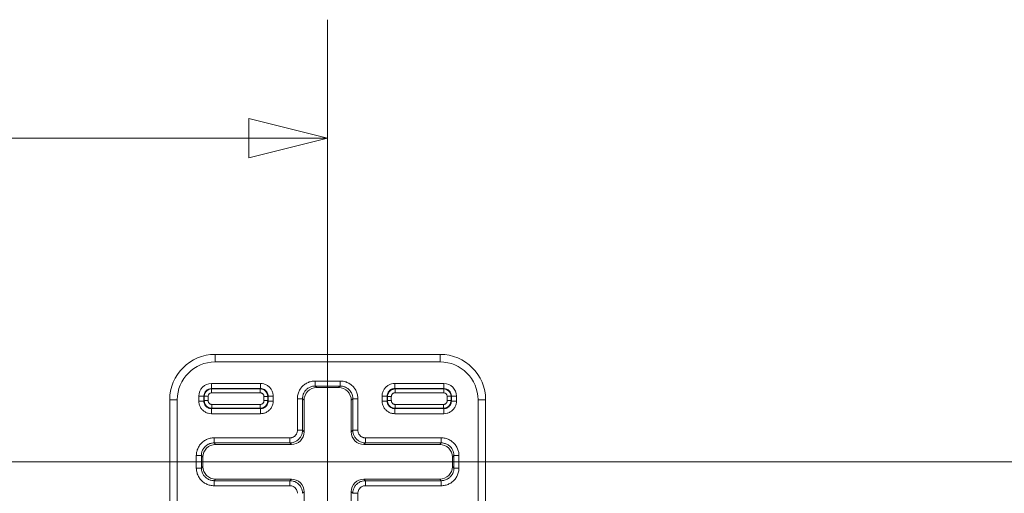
# Model space of a CAD drawing. Header units: inches. Extents: x 0.3 to 84.8, y 1.5 to 53.5.
# Tile 96 of 107: x 73.5 to 77.4, y 32.2 to 34.1. Entities that reach past the tile are written whole.
import ezdxf

# ---------------------------------------------------------------- set-up
doc = ezdxf.new("R2010")
doc.units = ezdxf.units.IN
doc.header["$LTSCALE"] = 2.5
doc.header["$MEASUREMENT"] = 0
for name, color, linetype, lineweight in [('Dimension (ANSI)', 7, 'Continuous', 9), ('Visible (ANSI)', 7, 'Continuous', 18), ('Visible Narrow (ANSI)', 7, 'Continuous', 5)]:
    doc.layers.add(name, color=color, linetype=linetype, lineweight=lineweight)
doc.styles.add('Note Text (ANSI)', font='arial.ttf')
doc.dimstyles.new('.XX', dxfattribs={"dimscale": 2.5, "dimtxt": 0.095, "dimasz": 0.125, "dimexe": 0.1875, "dimexo": 0.0625, "dimgap": 0.0625, "dimtad": 0, "dimtih": 1, "dimtoh": 1, "dimrnd": 1e-08, "dimzin": 0, "dimdsep": 46, "dimtxsty": 'Note Text (ANSI)', "dimblk": 'Filled-1', "dimcen": 0.09, "dimdle": 0.45, "dimclrd": 256, "dimclre": 256, "dimclrt": 256, "dimadec": 0, "dimazin": 1, "dimtfac": 1.263158, "dimtofl": 0, "dimtmove": 0, "dimatfit": 3, "dimfxl": 1, "dimtolj": 1, "dimtzin": 4, "dimlwd": -1, "dimlwe": -1, "dimarcsym": 0})

# ---------------------------------------------------------------- blocks, each defined once
blk = doc.blocks.new('Filled-1')
at = {"color": 0}
for p, q in [((0, 0), (-1, 0.25)), ((-1, 0.25), (-1, -0.25)), ((-1, 0), (0, 0)), ((-1, -0.25), (0, 0))]:
    blk.add_line(p, q, dxfattribs=at)
at = {"color": 0, "flags": 128}
blk.add_lwpolyline([(-1, -0.25), (0, 0), (-1, 0.25), (-1, -0.25)], dxfattribs=at)
at = {"color": 0}
blk.add_solid([(-1, -0.25), (0, 0), (-1, 0.25), (-1, -0.25)], dxfattribs=at)
blk = doc.blocks.new('*D52')
at = {"layer": 'Defpoints', "color": 0, "transparency": 16777216}
for p in [(74.7319, 33.6459), (69.1069, 20.0209), (74.7319, 20.0209)]:
    blk.add_point(p, dxfattribs=at)
at = {"layer": 'Dimension (ANSI)', "transparency": 16777216}
for p, q in [((69.1069, 20.1772), (69.1069, 34.1147)), ((74.7319, 20.1772), (74.7319, 34.1147)), ((69.4194, 33.6459), (71.4547, 33.6459)), ((74.4194, 33.6459), (72.3841, 33.6459))]:
    blk.add_line(p, q, dxfattribs=at)
at = {"layer": 'Dimension (ANSI)', "transparency": 16777216, "xscale": 0.3125, "yscale": 0.3125, "zscale": 0.3125, "rotation": 180}
blk.add_blockref('Filled-1', (69.1069, 33.6459), dxfattribs=at)
at = {"layer": 'Dimension (ANSI)', "transparency": 16777216, "xscale": 0.3125, "yscale": 0.3125, "zscale": 0.3125}
blk.add_blockref('Filled-1', (74.7319, 33.6459), dxfattribs=at)
at = {"layer": 'Dimension (ANSI)', "transparency": 16777216, "insert": (71.611, 33.7672), "char_height": 0.2375, "attachment_point": 1, "style": 'Note Text (ANSI)'}
blk.add_mtext('\\A1;5.63', dxfattribs=at)
blk = doc.blocks.new('*D53')
at = {"layer": 'Defpoints', "color": 0, "transparency": 16777216}
for p in [(68.6073, 32.3656), (68.6073, 20.3406), (80.6698, 20.3406)]:
    blk.add_point(p, dxfattribs=at)
at = {"layer": 'Dimension (ANSI)', "transparency": 16777216}
for p, q in [((68.7635, 32.3656), (81.1385, 32.3656)), ((80.6698, 32.0531), (80.6698, 28.0394)), ((80.6698, 20.6531), (80.6698, 27.4842)), ((68.7635, 20.3406), (81.1385, 20.3406))]:
    blk.add_line(p, q, dxfattribs=at)
at = {"layer": 'Dimension (ANSI)', "transparency": 16777216, "xscale": 0.3125, "yscale": 0.3125, "zscale": 0.3125}
for p, rotation in [((80.6698, 32.3656), 90), ((80.6698, 20.3406), 270)]:
    blk.add_blockref('Filled-1', p, dxfattribs=dict(at, rotation=rotation))
at = {"layer": 'Dimension (ANSI)', "transparency": 16777216, "insert": (80.2802, 27.8831), "char_height": 0.2375, "attachment_point": 1, "style": 'Note Text (ANSI)'}
blk.add_mtext('\\A1;12.03', dxfattribs=at)

msp = doc.modelspace()

# ---------------------------------------------------------------- linework, layer by layer
at = {"layer": 'Visible (ANSI)'}
for p, q in [((75.1769, 32.7906), (74.2869, 32.7906)), ((74.6885, 32.659), (74.7754, 32.659)), ((74.1069, 32.6106), (74.1069, 29.7206)), ((75.3569, 29.7206), (75.3569, 32.6106)), ((74.6385, 32.484), (74.6385, 32.609)), ((74.8254, 32.609), (74.8254, 32.484)), ((74.2885, 32.434), (74.5885, 32.434)), ((74.8754, 32.434), (75.1754, 32.434)), ((74.2385, 32.3471), (74.2385, 32.384)), ((75.2254, 32.384), (75.2254, 32.3471)), ((74.5885, 32.2971), (74.2885, 32.2971)), ((75.1754, 32.2971), (74.8754, 32.2971)), ((74.6385, 31.7221), (74.6385, 32.2471)), ((74.8254, 32.2471), (74.8254, 31.7221))]:
    msp.add_line(p, q, dxfattribs=at)
for centre, start, end in [((74.2869, 32.6106), 90, 180), ((75.1769, 32.6106), 0, 90)]:
    msp.add_arc(centre, 0.18, start, end, dxfattribs=at)
for centre, major_axis in [((74.6885, 32.609), (-0.0354, 0.0354)), ((74.7754, 32.609), (0.0354, 0.0354)), ((74.5885, 32.484), (0.0354, -0.0354)), ((74.8754, 32.484), (-0.0354, -0.0354)), ((74.2885, 32.384), (-0.0354, 0.0354)), ((75.1754, 32.384), (0.0354, 0.0354)), ((74.2885, 32.3471), (-0.0354, -0.0354)), ((75.1754, 32.3471), (0.0354, -0.0354)), ((74.5885, 32.2471), (0.0354, 0.0354)), ((74.8754, 32.2471), (-0.0354, 0.0354))]:
    msp.add_ellipse(centre, major_axis=major_axis, ratio=0.999695, start_param=5.497939, end_param=7.068431, dxfattribs=at)
at = {"layer": 'Visible Narrow (ANSI)'}
for p, q in [((74.2869, 32.7906), (74.2869, 32.7606)), ((75.1769, 32.7906), (75.1769, 32.7606)), ((75.1769, 32.7606), (74.2869, 32.7606)), ((74.2719, 32.6752), (74.4666, 32.6752)), ((74.2719, 32.6552), (74.2719, 32.6752)), ((74.2719, 32.6552), (74.4666, 32.6552)), ((74.2719, 32.6552), (74.2719, 32.6536)), ((74.2719, 32.6536), (74.465, 32.6536)), ((74.2719, 32.6386), (74.2719, 32.6536)), ((74.4666, 32.6552), (74.465, 32.6536)), ((74.465, 32.6386), (74.465, 32.6536)), ((74.4666, 32.6552), (74.4666, 32.6752)), ((74.6823, 32.6852), (74.7816, 32.6852)), ((74.6823, 32.6652), (74.6823, 32.6852)), ((74.6823, 32.6652), (74.7816, 32.6652)), ((74.6885, 32.659), (74.6823, 32.6652)), ((74.7754, 32.659), (74.7816, 32.6652)), ((74.7816, 32.6652), (74.7816, 32.6852)), ((74.9973, 32.6752), (75.1919, 32.6752)), ((74.9973, 32.6552), (74.9973, 32.6752)), ((74.9973, 32.6552), (75.1919, 32.6552)), ((74.9988, 32.6536), (74.9973, 32.6552)), ((75.1919, 32.6536), (74.9988, 32.6536)), ((74.9988, 32.6536), (74.9988, 32.6386)), ((75.1919, 32.6552), (75.1919, 32.6752)), ((75.1919, 32.6536), (75.1919, 32.6552)), ((75.1919, 32.6536), (75.1919, 32.6386)), ((74.1069, 32.6106), (74.1369, 32.6106)), ((74.1369, 32.6106), (74.1369, 29.7206)), ((74.2223, 32.6059), (74.2223, 32.6256)), ((74.2423, 32.6256), (74.2223, 32.6256)), ((74.2423, 32.6059), (74.2423, 32.6256)), ((74.2423, 32.6256), (74.2439, 32.6256)), ((74.2439, 32.6075), (74.2439, 32.6256)), ((74.2589, 32.6256), (74.2439, 32.6256)), ((74.2589, 32.6075), (74.2589, 32.6256)), ((74.2719, 32.6386), (74.465, 32.6386)), ((74.48, 32.6236), (74.48, 32.6075)), ((74.48, 32.6236), (74.495, 32.6236)), ((74.4966, 32.6252), (74.495, 32.6236)), ((74.495, 32.6236), (74.495, 32.6075)), ((74.4966, 32.6252), (74.5166, 32.6252)), ((74.4966, 32.6252), (74.4966, 32.6059)), ((74.5166, 32.6252), (74.5166, 32.6059)), ((74.6123, 32.4902), (74.6123, 32.6152)), ((74.6323, 32.6152), (74.6123, 32.6152)), ((74.6323, 32.4902), (74.6323, 32.6152)), ((74.6385, 32.609), (74.6323, 32.6152)), ((74.8254, 32.609), (74.8316, 32.6152)), ((74.8316, 32.6152), (74.8516, 32.6152)), ((74.8316, 32.6152), (74.8316, 32.4902)), ((74.8516, 32.6152), (74.8516, 32.4902)), ((74.9473, 32.6059), (74.9473, 32.6252)), ((74.9673, 32.6252), (74.9473, 32.6252)), ((74.9673, 32.6059), (74.9673, 32.6252)), ((74.9689, 32.6236), (74.9673, 32.6252)), ((74.9689, 32.6236), (74.9689, 32.6075)), ((74.9689, 32.6236), (74.9839, 32.6236)), ((74.9839, 32.6236), (74.9839, 32.6075)), ((75.1919, 32.6386), (74.9988, 32.6386)), ((75.22, 32.6256), (75.205, 32.6256)), ((75.205, 32.6075), (75.205, 32.6256)), ((75.22, 32.6256), (75.2216, 32.6256)), ((75.22, 32.6075), (75.22, 32.6256)), ((75.2216, 32.6256), (75.2416, 32.6256)), ((75.2216, 32.6256), (75.2216, 32.6059)), ((75.2416, 32.6256), (75.2416, 32.6059)), ((75.3269, 29.7206), (75.3269, 32.6106)), ((75.3569, 32.6106), (75.3269, 32.6106)), ((74.2423, 32.6059), (74.2223, 32.6059)), ((74.2423, 32.6059), (74.2439, 32.6075)), ((74.2589, 32.6075), (74.2439, 32.6075)), ((74.2723, 32.5759), (74.2738, 32.5775)), ((74.4666, 32.5759), (74.2723, 32.5759)), ((74.2723, 32.5759), (74.2723, 32.5559)), ((74.465, 32.5925), (74.2738, 32.5925)), ((74.2738, 32.5925), (74.2738, 32.5775)), ((74.465, 32.5775), (74.2738, 32.5775)), ((74.465, 32.5925), (74.465, 32.5775)), ((74.4666, 32.5759), (74.465, 32.5775)), ((74.4666, 32.5759), (74.4666, 32.5559)), ((74.48, 32.6075), (74.495, 32.6075)), ((74.4966, 32.6059), (74.495, 32.6075)), ((74.4966, 32.6059), (74.5166, 32.6059)), ((74.9673, 32.6059), (74.9473, 32.6059)), ((74.9689, 32.6075), (74.9673, 32.6059)), ((74.9689, 32.6075), (74.9839, 32.6075)), ((74.9988, 32.5775), (74.9973, 32.5759)), ((75.1916, 32.5759), (74.9973, 32.5759)), ((74.9973, 32.5759), (74.9973, 32.5559)), ((74.9988, 32.5775), (74.9988, 32.5925)), ((74.9988, 32.5925), (75.19, 32.5925)), ((74.9988, 32.5775), (75.19, 32.5775)), ((75.19, 32.5775), (75.19, 32.5925)), ((75.19, 32.5775), (75.1916, 32.5759)), ((75.1916, 32.5759), (75.1916, 32.5559)), ((75.22, 32.6075), (75.205, 32.6075)), ((75.22, 32.6075), (75.2216, 32.6059)), ((75.2216, 32.6059), (75.2416, 32.6059)), ((74.4666, 32.5559), (74.2723, 32.5559)), ((75.1916, 32.5559), (74.9973, 32.5559)), ((74.2823, 32.4602), (74.5823, 32.4602)), ((74.2823, 32.4402), (74.2823, 32.4602)), ((74.5823, 32.4402), (74.5823, 32.4602)), ((74.6323, 32.4902), (74.6123, 32.4902)), ((74.6323, 32.4902), (74.6385, 32.484)), ((74.8254, 32.484), (74.8316, 32.4902)), ((74.8316, 32.4902), (74.8516, 32.4902)), ((74.8816, 32.4602), (75.1816, 32.4602)), ((74.8816, 32.4402), (74.8816, 32.4602)), ((75.1816, 32.4402), (75.1816, 32.4602)), ((74.2823, 32.4402), (74.5823, 32.4402)), ((74.2885, 32.434), (74.2823, 32.4402)), ((74.5823, 32.4402), (74.5885, 32.434)), ((74.8754, 32.434), (74.8816, 32.4402)), ((74.8816, 32.4402), (75.1816, 32.4402)), ((75.1754, 32.434), (75.1816, 32.4402)), ((74.2123, 32.3409), (74.2123, 32.3902)), ((74.2323, 32.3902), (74.2123, 32.3902)), ((74.2323, 32.3409), (74.2323, 32.3902)), ((74.2385, 32.384), (74.2323, 32.3902)), ((75.2254, 32.384), (75.2316, 32.3902)), ((75.2316, 32.3902), (75.2516, 32.3902)), ((75.2316, 32.3902), (75.2316, 32.3409)), ((75.2516, 32.3902), (75.2516, 32.3409)), ((74.2323, 32.3409), (74.2123, 32.3409)), ((74.2385, 32.3471), (74.2323, 32.3409)), ((75.2254, 32.3471), (75.2316, 32.3409)), ((75.2316, 32.3409), (75.2516, 32.3409)), ((74.2885, 32.2971), (74.2823, 32.2909)), ((74.5823, 32.2909), (74.2823, 32.2909)), ((74.2823, 32.2909), (74.2823, 32.2709)), ((74.5823, 32.2709), (74.2823, 32.2709)), ((74.5885, 32.2971), (74.5823, 32.2909)), ((74.5823, 32.2909), (74.5823, 32.2709)), ((74.8816, 32.2909), (74.8754, 32.2971)), ((74.8816, 32.2909), (74.8816, 32.2709)), ((75.1816, 32.2909), (74.8816, 32.2909)), ((75.1816, 32.2709), (74.8816, 32.2709)), ((75.1754, 32.2971), (75.1816, 32.2909)), ((75.1816, 32.2909), (75.1816, 32.2709)), ((74.6385, 32.2471), (74.6323, 32.2409)), ((74.8316, 32.2409), (74.8254, 32.2471)), ((74.8316, 32.2409), (74.8516, 32.2409)), ((74.8516, 32.2409), (74.8516, 31.7159))]:
    msp.add_line(p, q, dxfattribs=at)
for centre, radius, start, end in [((74.2869, 32.6106), 0.15, 90, 180), ((75.1769, 32.6106), 0.15, 0, 90), ((74.2719, 32.6256), 0.0497, 90, 180), ((74.2719, 32.6256), 0.0297, 90, 180), ((74.2719, 32.6256), 0.0281, 90, 180), ((75.1919, 32.6256), 0.0497, 0, 90), ((75.1919, 32.6256), 0.0297, 0, 90), ((75.1919, 32.6256), 0.0281, 360, 90), ((74.2719, 32.6256), 0.0131, 90, 180), ((75.1919, 32.6256), 0.0131, 360, 90)]:
    msp.add_arc(centre, radius, start, end, dxfattribs=at)
for centre, major_axis in [((74.465, 32.6236), (0.0212, -0.0212)), ((74.2739, 32.6075), (-0.0212, 0.0212)), ((74.465, 32.6075), (-0.0212, -0.0212))]:
    msp.add_ellipse(centre, major_axis=major_axis, ratio=0.999924, start_param=0.785497, end_param=2.356096, dxfattribs=at)
for points in [[(74.4666, 32.6752), (74.471, 32.6752), (74.4796, 32.6741), (74.4919, 32.669), (74.5023, 32.661), (74.5104, 32.6505), (74.5154, 32.6383), (74.5166, 32.6297), (74.5166, 32.6252)], [(74.4666, 32.6552), (74.4692, 32.6552), (74.4744, 32.6545), (74.4818, 32.6515), (74.488, 32.6467), (74.4929, 32.6404), (74.4959, 32.6331), (74.4966, 32.6278), (74.4966, 32.6252)], [(74.6123, 32.6152), (74.6123, 32.6205), (74.6134, 32.6308), (74.6187, 32.6459), (74.6271, 32.6592), (74.6383, 32.6704), (74.6517, 32.6788), (74.6668, 32.6841), (74.677, 32.6852), (74.6823, 32.6852)], [(74.7816, 32.6852), (74.7869, 32.6852), (74.7972, 32.6841), (74.8122, 32.6788), (74.8256, 32.6704), (74.8368, 32.6592), (74.8452, 32.6458), (74.8504, 32.6307), (74.8516, 32.6205), (74.8516, 32.6152)], [(74.9473, 32.6252), (74.9473, 32.6297), (74.9484, 32.6383), (74.9535, 32.6506), (74.9616, 32.661), (74.972, 32.669), (74.9843, 32.6741), (74.9928, 32.6752), (74.9973, 32.6752)], [(74.9988, 32.6536), (74.9957, 32.6536), (74.9894, 32.6526), (74.9809, 32.6483), (74.9742, 32.6416), (74.9699, 32.6331), (74.9689, 32.6268), (74.9689, 32.6236)], [(74.2723, 32.5559), (74.2678, 32.5559), (74.2593, 32.557), (74.247, 32.5621), (74.2365, 32.5701), (74.2285, 32.5806), (74.2234, 32.5928), (74.2223, 32.6014), (74.2223, 32.6059)], [(74.2723, 32.5759), (74.2696, 32.5759), (74.2644, 32.5766), (74.2571, 32.5796), (74.2508, 32.5844), (74.246, 32.5907), (74.243, 32.598), (74.2423, 32.6033), (74.2423, 32.6059)], [(74.5166, 32.6059), (74.5166, 32.6015), (74.5154, 32.5929), (74.5104, 32.5806), (74.5024, 32.5702), (74.4919, 32.5621), (74.4797, 32.5571), (74.4711, 32.5559), (74.4666, 32.5559)], [(74.4966, 32.6059), (74.4966, 32.6033), (74.4959, 32.598), (74.4929, 32.5907), (74.488, 32.5844), (74.4818, 32.5796), (74.4745, 32.5766), (74.4692, 32.5759), (74.4666, 32.5759)], [(74.9973, 32.5559), (74.9928, 32.5559), (74.9842, 32.5571), (74.9719, 32.5621), (74.9615, 32.5702), (74.9535, 32.5806), (74.9484, 32.5929), (74.9473, 32.6015), (74.9473, 32.6059)], [(74.9689, 32.6075), (74.9689, 32.6043), (74.9699, 32.5981), (74.9742, 32.5896), (74.9809, 32.5828), (74.9894, 32.5785), (74.9957, 32.5775), (74.9988, 32.5775)], [(75.19, 32.5775), (75.1932, 32.5775), (75.1994, 32.5785), (75.2079, 32.5828), (75.2147, 32.5896), (75.219, 32.5981), (75.22, 32.6043), (75.22, 32.6075)], [(75.2416, 32.6059), (75.2416, 32.6014), (75.2404, 32.5928), (75.2354, 32.5806), (75.2273, 32.5701), (75.2169, 32.5621), (75.2046, 32.557), (75.196, 32.5559), (75.1916, 32.5559)], [(74.2123, 32.3902), (74.2123, 32.3955), (74.2134, 32.4058), (74.2187, 32.4209), (74.2271, 32.4342), (74.2383, 32.4454), (74.2517, 32.4538), (74.2668, 32.4591), (74.277, 32.4602), (74.2823, 32.4602)], [(74.5823, 32.4402), (74.5866, 32.4402), (74.5954, 32.4414), (74.6076, 32.4464), (74.618, 32.4545), (74.6261, 32.4649), (74.6311, 32.4771), (74.6323, 32.4858), (74.6323, 32.4902)], [(74.8316, 32.4902), (74.8316, 32.4858), (74.8327, 32.4771), (74.8378, 32.4649), (74.8458, 32.4545), (74.8563, 32.4464), (74.8685, 32.4414), (74.8772, 32.4402), (74.8816, 32.4402)], [(75.1816, 32.4602), (75.1869, 32.4602), (75.1972, 32.4591), (75.2122, 32.4538), (75.2256, 32.4454), (75.2368, 32.4342), (75.2452, 32.4208), (75.2504, 32.4057), (75.2516, 32.3955), (75.2516, 32.3902)], [(74.2823, 32.2709), (74.277, 32.2709), (74.2667, 32.2721), (74.2516, 32.2773), (74.2383, 32.2857), (74.2271, 32.2969), (74.2187, 32.3103), (74.2134, 32.3254), (74.2123, 32.3356), (74.2123, 32.3409)], [(75.2516, 32.3409), (75.2516, 32.3356), (75.2504, 32.3253), (75.2452, 32.3103), (75.2368, 32.2969), (75.2256, 32.2857), (75.2122, 32.2773), (75.1971, 32.272), (75.1868, 32.2709), (75.1816, 32.2709)], [(74.6323, 32.2409), (74.6323, 32.2453), (74.6311, 32.254), (74.6261, 32.2662), (74.618, 32.2767), (74.6076, 32.2847), (74.5954, 32.2898), (74.5866, 32.2909), (74.5823, 32.2909)], [(74.8816, 32.2909), (74.8772, 32.2909), (74.8685, 32.2898), (74.8563, 32.2847), (74.8458, 32.2767), (74.8378, 32.2662), (74.8327, 32.254), (74.8316, 32.2453), (74.8316, 32.2409)]]:
    msp.add_open_spline(points, degree=3, dxfattribs=at)
for points, knots in [([(74.6323, 32.6152), (74.6323, 32.617), (74.6324, 32.6188), (74.6328, 32.6231), (74.6333, 32.6257), (74.6344, 32.6299), (74.635, 32.6316), (74.6366, 32.6357), (74.6377, 32.638), (74.6399, 32.6418), (74.6409, 32.6433), (74.6434, 32.6468), (74.6451, 32.6488), (74.6482, 32.6519), (74.6495, 32.6531), (74.6529, 32.6558), (74.6551, 32.6572), (74.6588, 32.6594), (74.6605, 32.6602), (74.6645, 32.662), (74.6669, 32.6629), (74.6711, 32.664), (74.6729, 32.6644), (74.6772, 32.665), (74.6797, 32.6652), (74.6823, 32.6652)], [0, 0, 0, 0, 0.067956, 0.067956, 0.166667, 0.166667, 0.235231, 0.235231, 0.333333, 0.333333, 0.401886, 0.401886, 0.5, 0.5, 0.568958, 0.568958, 0.666667, 0.666667, 0.735608, 0.735608, 0.833333, 0.833333, 0.902815, 0.902815, 1, 1, 1, 1]), ([(74.7816, 32.6652), (74.7834, 32.6652), (74.7851, 32.6651), (74.7895, 32.6647), (74.792, 32.6642), (74.7963, 32.6631), (74.798, 32.6625), (74.802, 32.6609), (74.8044, 32.6598), (74.8082, 32.6576), (74.8097, 32.6566), (74.8132, 32.6541), (74.8151, 32.6524), (74.8182, 32.6493), (74.8194, 32.648), (74.8222, 32.6446), (74.8236, 32.6424), (74.8258, 32.6387), (74.8266, 32.637), (74.8284, 32.633), (74.8292, 32.6306), (74.8304, 32.6264), (74.8307, 32.6246), (74.8314, 32.6203), (74.8316, 32.6178), (74.8316, 32.6152)], [0, 0, 0, 0, 0.067956, 0.067956, 0.166667, 0.166667, 0.235231, 0.235231, 0.333333, 0.333333, 0.401886, 0.401886, 0.5, 0.5, 0.568958, 0.568958, 0.666667, 0.666667, 0.735608, 0.735608, 0.833333, 0.833333, 0.902815, 0.902815, 1, 1, 1, 1]), ([(74.9673, 32.6252), (74.9673, 32.6255), (74.9673, 32.6258), (74.9674, 32.6285), (74.9677, 32.6308), (74.9684, 32.6335), (74.9686, 32.6341), (74.9694, 32.6366), (74.9703, 32.6384), (74.9717, 32.6409), (74.9721, 32.6416), (74.9736, 32.6438), (74.9748, 32.6452), (74.9768, 32.6472), (74.9776, 32.6479), (74.9796, 32.6495), (74.9809, 32.6504), (74.9834, 32.6519), (74.9846, 32.6524), (74.987, 32.6534), (74.9883, 32.6539), (74.991, 32.6546), (74.9926, 32.6549), (74.9952, 32.6552), (74.9962, 32.6552), (74.9973, 32.6552)], [0, 0, 0, 0, 0.019513, 0.019513, 0.166667, 0.166667, 0.202349, 0.202349, 0.333333, 0.333333, 0.385048, 0.385048, 0.5, 0.5, 0.56788, 0.56788, 0.666667, 0.666667, 0.750401, 0.750401, 0.833333, 0.833333, 0.933539, 0.933539, 1, 1, 1, 1]), ([(74.465, 32.6386), (74.4657, 32.6386), (74.4664, 32.6386), (74.4679, 32.6384), (74.4687, 32.6382), (74.4703, 32.6377), (74.4711, 32.6374), (74.4725, 32.6366), (74.4732, 32.6362), (74.4746, 32.6352), (74.4753, 32.6346), (74.4764, 32.6334), (74.4768, 32.6329), (74.4778, 32.6315), (74.4784, 32.6305), (74.479, 32.6291), (74.4792, 32.6287), (74.4797, 32.627), (74.4799, 32.6259), (74.48, 32.6243), (74.48, 32.624), (74.48, 32.6236)], [0.0000001, 0.0000001, 0.0000001, 0.0000001, 0.0926788, 0.0926788, 0.2000001, 0.2000001, 0.3105238, 0.3105238, 0.4000001, 0.4000001, 0.5257881, 0.5257881, 0.6000001, 0.6000001, 0.7409586, 0.7409586, 0.8, 0.8, 0.9581218, 0.9581218, 1, 1, 1, 1]), ([(74.9988, 32.6386), (74.9982, 32.6386), (74.9975, 32.6386), (74.996, 32.6384), (74.9951, 32.6382), (74.9936, 32.6377), (74.9929, 32.6374), (74.9915, 32.6367), (74.9907, 32.6363), (74.9894, 32.6353), (74.9889, 32.6349), (74.9877, 32.6338), (74.9872, 32.6331), (74.9863, 32.6318), (74.9858, 32.6311), (74.9851, 32.6297), (74.9848, 32.629), (74.9843, 32.6275), (74.9841, 32.6267), (74.9839, 32.6251), (74.9839, 32.6244), (74.9839, 32.6236)], [0.0000001, 0.0000001, 0.0000001, 0.0000001, 0.0841011, 0.0841011, 0.2000001, 0.2000001, 0.2906397, 0.2906397, 0.4000001, 0.4000001, 0.4949559, 0.4949559, 0.6000001, 0.6000001, 0.6992843, 0.6992843, 0.8, 0.8, 0.905784, 0.905784, 1, 1, 1, 1]), ([(74.2738, 32.5925), (74.2731, 32.5925), (74.2724, 32.5925), (74.2709, 32.5927), (74.2701, 32.5929), (74.2685, 32.5934), (74.2677, 32.5938), (74.2663, 32.5945), (74.2657, 32.5949), (74.2643, 32.5959), (74.2635, 32.5965), (74.2624, 32.5977), (74.2621, 32.5982), (74.2611, 32.5996), (74.2605, 32.6006), (74.2599, 32.602), (74.2597, 32.6025), (74.2592, 32.6041), (74.259, 32.6053), (74.2589, 32.6068), (74.2589, 32.6072), (74.2589, 32.6075)], [0.0000001, 0.0000001, 0.0000001, 0.0000001, 0.0926788, 0.0926788, 0.2000001, 0.2000001, 0.3105238, 0.3105238, 0.4000001, 0.4000001, 0.5257881, 0.5257881, 0.6000001, 0.6000001, 0.7409586, 0.7409586, 0.8, 0.8, 0.9581218, 0.9581218, 1, 1, 1, 1]), ([(74.48, 32.6075), (74.48, 32.6068), (74.48, 32.6061), (74.4797, 32.6046), (74.4796, 32.6038), (74.4791, 32.6022), (74.4787, 32.6014), (74.478, 32.5999), (74.4776, 32.5993), (74.4766, 32.5979), (74.4759, 32.5972), (74.4748, 32.5961), (74.4743, 32.5957), (74.4729, 32.5947), (74.4719, 32.5941), (74.4705, 32.5935), (74.47, 32.5933), (74.4684, 32.5928), (74.4672, 32.5926), (74.4657, 32.5925), (74.4653, 32.5925), (74.465, 32.5925)], [0.0000001, 0.0000001, 0.0000001, 0.0000001, 0.0926788, 0.0926788, 0.2000001, 0.2000001, 0.3105238, 0.3105238, 0.4000001, 0.4000001, 0.5257881, 0.5257881, 0.6000001, 0.6000001, 0.7409586, 0.7409586, 0.8, 0.8, 0.9581218, 0.9581218, 1, 1, 1, 1]), ([(74.9973, 32.5759), (74.997, 32.5759), (74.9967, 32.5759), (74.994, 32.576), (74.9917, 32.5763), (74.989, 32.5771), (74.9884, 32.5772), (74.9859, 32.5781), (74.984, 32.5789), (74.9816, 32.5803), (74.9809, 32.5808), (74.9787, 32.5823), (74.9773, 32.5834), (74.9753, 32.5854), (74.9746, 32.5862), (74.9729, 32.5883), (74.9721, 32.5896), (74.9706, 32.592), (74.97, 32.5932), (74.969, 32.5956), (74.9686, 32.5969), (74.9679, 32.5997), (74.9676, 32.6012), (74.9673, 32.6038), (74.9673, 32.6049), (74.9673, 32.6059)], [0, 0, 0, 0, 0.019513, 0.019513, 0.166667, 0.166667, 0.202349, 0.202349, 0.333333, 0.333333, 0.385048, 0.385048, 0.5, 0.5, 0.56788, 0.56788, 0.666667, 0.666667, 0.750401, 0.750401, 0.833333, 0.833333, 0.933539, 0.933539, 1, 1, 1, 1]), ([(74.9839, 32.6075), (74.9839, 32.6068), (74.9839, 32.6061), (74.9841, 32.6046), (74.9843, 32.6037), (74.9848, 32.6022), (74.9851, 32.6015), (74.9858, 32.6001), (74.9862, 32.5994), (74.9872, 32.5981), (74.9876, 32.5975), (74.9887, 32.5964), (74.9894, 32.5958), (74.9907, 32.5949), (74.9913, 32.5945), (74.9928, 32.5938), (74.9935, 32.5935), (74.995, 32.593), (74.9958, 32.5928), (74.9974, 32.5925), (74.9981, 32.5925), (74.9988, 32.5925)], [0.0000001, 0.0000001, 0.0000001, 0.0000001, 0.0841011, 0.0841011, 0.2000001, 0.2000001, 0.2906397, 0.2906397, 0.4000001, 0.4000001, 0.4949559, 0.4949559, 0.6000001, 0.6000001, 0.6992843, 0.6992843, 0.8, 0.8, 0.905784, 0.905784, 1, 1, 1, 1]), ([(75.19, 32.5925), (75.1907, 32.5925), (75.1914, 32.5925), (75.1929, 32.5927), (75.1938, 32.5929), (75.1953, 32.5934), (75.196, 32.5937), (75.1974, 32.5944), (75.1981, 32.5948), (75.1994, 32.5958), (75.2, 32.5963), (75.2011, 32.5974), (75.2017, 32.598), (75.2026, 32.5993), (75.203, 32.6), (75.2037, 32.6014), (75.204, 32.6021), (75.2045, 32.6036), (75.2047, 32.6044), (75.205, 32.606), (75.205, 32.6067), (75.205, 32.6075)], [0.0000001, 0.0000001, 0.0000001, 0.0000001, 0.0841011, 0.0841011, 0.2000001, 0.2000001, 0.2906397, 0.2906397, 0.4000001, 0.4000001, 0.4949559, 0.4949559, 0.6000001, 0.6000001, 0.6992843, 0.6992843, 0.8, 0.8, 0.905784, 0.905784, 1, 1, 1, 1]), ([(75.2216, 32.6059), (75.2216, 32.6056), (75.2216, 32.6053), (75.2215, 32.6027), (75.2212, 32.6004), (75.2204, 32.5976), (75.2203, 32.597), (75.2194, 32.5946), (75.2186, 32.5927), (75.2172, 32.5902), (75.2167, 32.5895), (75.2152, 32.5873), (75.2141, 32.586), (75.212, 32.5839), (75.2113, 32.5832), (75.2092, 32.5816), (75.2079, 32.5807), (75.2055, 32.5793), (75.2043, 32.5787), (75.2018, 32.5777), (75.2006, 32.5773), (75.1978, 32.5765), (75.1963, 32.5762), (75.1937, 32.576), (75.1926, 32.5759), (75.1916, 32.5759)], [0, 0, 0, 0, 0.019513, 0.019513, 0.166667, 0.166667, 0.202349, 0.202349, 0.333333, 0.333333, 0.385048, 0.385048, 0.5, 0.5, 0.56788, 0.56788, 0.666667, 0.666667, 0.750401, 0.750401, 0.833333, 0.833333, 0.933539, 0.933539, 1, 1, 1, 1]), ([(74.5823, 32.4602), (74.5838, 32.4602), (74.5853, 32.4603), (74.5868, 32.4606), (74.5879, 32.4607), (74.5889, 32.4609), (74.59, 32.4612), (74.5919, 32.4617), (74.5937, 32.4624), (74.5955, 32.4633), (74.5961, 32.4636), (74.5967, 32.4639), (74.5973, 32.4642), (74.5993, 32.4654), (74.6013, 32.4669), (74.603, 32.4685), (74.6032, 32.4687), (74.6033, 32.4688), (74.6035, 32.469), (74.6053, 32.4708), (74.607, 32.473), (74.6083, 32.4752), (74.6084, 32.4754), (74.6085, 32.4756), (74.6086, 32.4758), (74.6097, 32.4779), (74.6106, 32.4802), (74.6113, 32.4825), (74.6114, 32.4831), (74.6116, 32.4837), (74.6117, 32.4843), (74.6121, 32.4863), (74.6123, 32.4882), (74.6123, 32.4902)], [0.0000001, 0.0000001, 0.0000001, 0.0000001, 0.0967894, 0.0967894, 0.0967894, 0.1666667, 0.1666667, 0.1666667, 0.2919295, 0.2919295, 0.2919295, 0.3333334, 0.3333334, 0.3333334, 0.4857351, 0.4857351, 0.4857351, 0.5, 0.5, 0.5, 0.6666667, 0.6666667, 0.6666667, 0.6793579, 0.6793579, 0.6793579, 0.8333333, 0.8333333, 0.8333333, 0.8737964, 0.8737964, 0.8737964, 1, 1, 1, 1]), ([(74.8516, 32.4902), (74.8516, 32.4882), (74.8518, 32.4863), (74.8522, 32.4843), (74.8523, 32.4837), (74.8524, 32.4831), (74.8526, 32.4825), (74.8532, 32.4802), (74.8541, 32.4779), (74.8553, 32.4758), (74.8554, 32.4756), (74.8555, 32.4754), (74.8556, 32.4752), (74.8569, 32.473), (74.8585, 32.4708), (74.8604, 32.469), (74.8605, 32.4688), (74.8607, 32.4687), (74.8609, 32.4685), (74.8626, 32.4669), (74.8645, 32.4654), (74.8666, 32.4642), (74.8672, 32.4639), (74.8678, 32.4636), (74.8683, 32.4633), (74.8701, 32.4624), (74.872, 32.4617), (74.8739, 32.4612), (74.8749, 32.4609), (74.876, 32.4607), (74.877, 32.4606), (74.8785, 32.4603), (74.88, 32.4602), (74.8816, 32.4602)], [0, 0, 0, 0, 0.126204, 0.126204, 0.126204, 0.166667, 0.166667, 0.166667, 0.320642, 0.320642, 0.320642, 0.333333, 0.333333, 0.333333, 0.5, 0.5, 0.5, 0.514265, 0.514265, 0.514265, 0.666667, 0.666667, 0.666667, 0.708071, 0.708071, 0.708071, 0.833333, 0.833333, 0.833333, 0.903211, 0.903211, 0.903211, 1, 1, 1, 1]), ([(74.2323, 32.3902), (74.2323, 32.392), (74.2324, 32.3938), (74.2328, 32.3981), (74.2333, 32.4007), (74.2344, 32.4049), (74.235, 32.4066), (74.2366, 32.4107), (74.2377, 32.413), (74.2399, 32.4168), (74.2409, 32.4183), (74.2434, 32.4218), (74.2451, 32.4238), (74.2482, 32.4269), (74.2495, 32.4281), (74.2529, 32.4308), (74.2551, 32.4322), (74.2588, 32.4344), (74.2605, 32.4352), (74.2645, 32.437), (74.2669, 32.4379), (74.2711, 32.439), (74.2729, 32.4394), (74.2772, 32.44), (74.2797, 32.4402), (74.2823, 32.4402)], [0, 0, 0, 0, 0.067956, 0.067956, 0.166667, 0.166667, 0.235231, 0.235231, 0.333333, 0.333333, 0.401886, 0.401886, 0.5, 0.5, 0.568958, 0.568958, 0.666667, 0.666667, 0.735608, 0.735608, 0.833333, 0.833333, 0.902815, 0.902815, 1, 1, 1, 1]), ([(75.1816, 32.4402), (75.1834, 32.4402), (75.1851, 32.4401), (75.1895, 32.4397), (75.192, 32.4392), (75.1963, 32.4381), (75.198, 32.4375), (75.202, 32.4359), (75.2044, 32.4348), (75.2082, 32.4326), (75.2097, 32.4316), (75.2132, 32.4291), (75.2151, 32.4274), (75.2182, 32.4243), (75.2194, 32.423), (75.2222, 32.4196), (75.2236, 32.4174), (75.2258, 32.4137), (75.2266, 32.412), (75.2284, 32.408), (75.2292, 32.4056), (75.2304, 32.4014), (75.2307, 32.3996), (75.2314, 32.3953), (75.2316, 32.3928), (75.2316, 32.3902)], [0, 0, 0, 0, 0.067956, 0.067956, 0.166667, 0.166667, 0.235231, 0.235231, 0.333333, 0.333333, 0.401886, 0.401886, 0.5, 0.5, 0.568958, 0.568958, 0.666667, 0.666667, 0.735608, 0.735608, 0.833333, 0.833333, 0.902815, 0.902815, 1, 1, 1, 1]), ([(74.2823, 32.2909), (74.2805, 32.2909), (74.2787, 32.291), (74.2744, 32.2915), (74.2718, 32.2919), (74.2676, 32.2931), (74.2659, 32.2936), (74.2618, 32.2952), (74.2595, 32.2963), (74.2557, 32.2985), (74.2542, 32.2995), (74.2507, 32.3021), (74.2487, 32.3037), (74.2456, 32.3068), (74.2444, 32.3082), (74.2417, 32.3116), (74.2402, 32.3137), (74.2381, 32.3175), (74.2372, 32.3191), (74.2355, 32.3231), (74.2346, 32.3255), (74.2335, 32.3297), (74.2331, 32.3315), (74.2325, 32.3358), (74.2323, 32.3384), (74.2323, 32.3409)], [0, 0, 0, 0, 0.067956, 0.067956, 0.166667, 0.166667, 0.235231, 0.235231, 0.333333, 0.333333, 0.401886, 0.401886, 0.5, 0.5, 0.568958, 0.568958, 0.666667, 0.666667, 0.735608, 0.735608, 0.833333, 0.833333, 0.902815, 0.902815, 1, 1, 1, 1]), ([(75.2316, 32.3409), (75.2316, 32.3391), (75.2315, 32.3373), (75.231, 32.333), (75.2306, 32.3305), (75.2294, 32.3262), (75.2289, 32.3245), (75.2273, 32.3204), (75.2262, 32.3181), (75.224, 32.3143), (75.223, 32.3128), (75.2204, 32.3093), (75.2188, 32.3074), (75.2157, 32.3043), (75.2143, 32.3031), (75.2109, 32.3003), (75.2088, 32.2989), (75.205, 32.2967), (75.2034, 32.2959), (75.1994, 32.2941), (75.197, 32.2933), (75.1927, 32.2921), (75.191, 32.2918), (75.1867, 32.2911), (75.1841, 32.2909), (75.1816, 32.2909)], [0, 0, 0, 0, 0.067956, 0.067956, 0.166667, 0.166667, 0.235231, 0.235231, 0.333333, 0.333333, 0.401886, 0.401886, 0.5, 0.5, 0.568958, 0.568958, 0.666667, 0.666667, 0.735608, 0.735608, 0.833333, 0.833333, 0.902815, 0.902815, 1, 1, 1, 1]), ([(74.6123, 32.2409), (74.6123, 32.2429), (74.6121, 32.2449), (74.6117, 32.2468), (74.6116, 32.2474), (74.6114, 32.248), (74.6113, 32.2486), (74.6106, 32.2509), (74.6097, 32.2532), (74.6086, 32.2554), (74.6085, 32.2555), (74.6084, 32.2557), (74.6083, 32.2559), (74.607, 32.2582), (74.6053, 32.2603), (74.6035, 32.2621), (74.6033, 32.2623), (74.6032, 32.2624), (74.603, 32.2626), (74.6013, 32.2643), (74.5993, 32.2657), (74.5973, 32.2669), (74.5967, 32.2672), (74.5961, 32.2675), (74.5955, 32.2678), (74.5937, 32.2687), (74.5919, 32.2694), (74.59, 32.2699), (74.5889, 32.2702), (74.5879, 32.2704), (74.5868, 32.2706), (74.5853, 32.2708), (74.5838, 32.2709), (74.5823, 32.2709)], [0, 0, 0, 0, 0.126204, 0.126204, 0.126204, 0.166667, 0.166667, 0.166667, 0.320642, 0.320642, 0.320642, 0.333333, 0.333333, 0.333333, 0.5, 0.5, 0.5, 0.514265, 0.514265, 0.514265, 0.666667, 0.666667, 0.666667, 0.708071, 0.708071, 0.708071, 0.833333, 0.833333, 0.833333, 0.903211, 0.903211, 0.903211, 1, 1, 1, 1]), ([(74.8816, 32.2709), (74.88, 32.2709), (74.8785, 32.2708), (74.877, 32.2706), (74.876, 32.2704), (74.8749, 32.2702), (74.8739, 32.2699), (74.872, 32.2694), (74.8701, 32.2687), (74.8683, 32.2678), (74.8678, 32.2675), (74.8672, 32.2672), (74.8666, 32.2669), (74.8645, 32.2657), (74.8626, 32.2643), (74.8609, 32.2626), (74.8607, 32.2624), (74.8605, 32.2623), (74.8604, 32.2621), (74.8585, 32.2603), (74.8569, 32.2582), (74.8556, 32.2559), (74.8555, 32.2557), (74.8554, 32.2555), (74.8553, 32.2554), (74.8541, 32.2532), (74.8532, 32.2509), (74.8526, 32.2486), (74.8524, 32.248), (74.8523, 32.2474), (74.8522, 32.2468), (74.8518, 32.2449), (74.8516, 32.2429), (74.8516, 32.2409)], [0.0000001, 0.0000001, 0.0000001, 0.0000001, 0.0967894, 0.0967894, 0.0967894, 0.1666667, 0.1666667, 0.1666667, 0.2919295, 0.2919295, 0.2919295, 0.3333334, 0.3333334, 0.3333334, 0.4857351, 0.4857351, 0.4857351, 0.5, 0.5, 0.5, 0.6666667, 0.6666667, 0.6666667, 0.6793579, 0.6793579, 0.6793579, 0.8333333, 0.8333333, 0.8333333, 0.8737964, 0.8737964, 0.8737964, 1, 1, 1, 1])]:
    msp.add_open_spline(points, degree=3, knots=knots, dxfattribs=at)

# ---------------------------------------------------------------- dimensions: what is measured, and where the dimension line sits
at = {"layer": 'Dimension (ANSI)'}
for base, p1, p2, angle, override, picture, middle in [((74.7319294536, 33.6459074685), (69.1069294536, 20.0209074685), (74.7319294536, 20.0209074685), 180, {"dimgap": 0.0625, "dimtih": 0, "dimtoh": 0, "dimdec": 2, "dimtol": 0, "dimlim": 0, "dimtp": 0, "dimtm": 0, "dimtdec": 2, "dimatfit": 1}, '*D52', (71.9194294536, 33.6459074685)), ((80.6697727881, 20.3405618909), (68.6072727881, 32.3655618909), (68.6072727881, 20.3405618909), 90, {"dimgap": 0.0625, "dimdec": 2, "dimtol": 0, "dimlim": 0, "dimtp": 0, "dimtm": 0, "dimtdec": 2, "dimatfit": 1}, '*D53', (80.6697727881, 27.7617795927))]:
    dim = msp.add_linear_dim(base=base, p1=p1, p2=p2, angle=angle, dimstyle='.XX', override=override, dxfattribs=at)
    dim.commit()
    dim.dimension.update_dxf_attribs({"geometry": picture, "text_midpoint": middle, "dimtype": 160})

doc.saveas('drawing.dxf')
